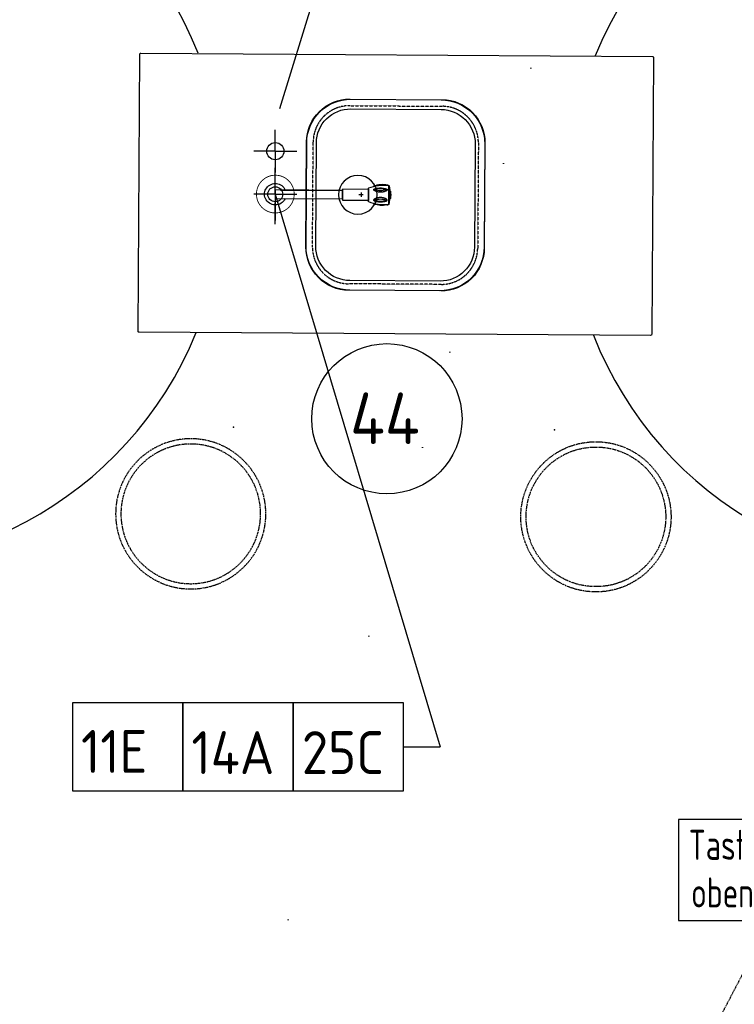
# Model space of a CAD drawing. Header units: millimetres. Extents: x -437 to 139813, y -473 to 90544.
# Tile 54 of 149: x 60078 to 61743, y 61394 to 63688. Entities that reach past the tile are written whole.
import ezdxf
from ezdxf.enums import TextEntityAlignment as Align

# ---------------------------------------------------------------- set-up
doc = ezdxf.new("R2010")
doc.units = ezdxf.units.MM
for name, pattern in [('DASHED', [0.75, 0.5, -0.25]), ('DGN Style 1', [688.000884, 1.14476, -686.856124]), ('HHL_M011', [12, 8, -2, 0, -2]), ('HHL_V050', [3, 2, -1])]:
    doc.linetypes.add(name, pattern=pattern)
for name, color, linetype in [('00-HHL-Einrichtung Allgem', 3, 'Continuous'), ('00-HHL-Installationen', 2, 'Continuous'), ('B4TM', 3, 'Continuous'), ('BO-00-boards', 3, 'Continuous'), ('CH-00-chairs', 3, 'Continuous'), ('DR-80-txt', 2, 'Continuous'), ('DR-90-points', 31, 'Continuous'), ('IN-51-mech', 2, 'Continuous'), ('installatie sanitair', 70, 'Continuous'), ('LAYER_1', 160, 'Continuous'), ('ME-00-media', 93, 'Continuous'), ('meubel fornituur', 1, 'Continuous'), ('Xref', 253, 'Continuous')]:
    doc.layers.add(name, color=color, linetype=linetype)
doc.layers.add('059 Kader (tekening)', color=253, linetype='Continuous', lineweight=13)
doc.styles.add('ISO', font='isocp.shx')
doc.styles.add('Roman', font='Romans.shx', dxfattribs={"width": 0.8})

# ---------------------------------------------------------------- blocks, each defined once
blk = doc.blocks.new('AE1')
at = {"layer": '059 Kader (tekening)', "color": 12, "linetype": 'Continuous', "lineweight": 13}
mesh = blk.add_polyface(dxfattribs=at)
corners = [(0, 0), (1399, 0), (1399, 841), (0, 841)]
mesh.append_faces([[corners[k] for k in face] for face in [(3, 1, 2)]], dxfattribs={"vtx0": -1, "color": 12})
mesh.append_faces([[corners[k] for k in face] for face in [(3, 0, 1)]], dxfattribs={"vtx2": -1, "color": 12})
at = {"layer": '059 Kader (tekening)', "color": 12, "linetype": 'Continuous', "lineweight": 35}
mesh = blk.add_polyface(dxfattribs=at)
corners = [(10, 10), (1389, 10), (1389, 831), (10, 831)]
mesh.append_faces([[corners[k] for k in face] for face in [(0, 2, 3)]], dxfattribs={"vtx0": -1, "color": 12})
mesh.append_faces([[corners[k] for k in face] for face in [(1, 2, 0)]], dxfattribs={"vtx1": -1, "color": 12})
blk = doc.blocks.new('spoelbak franke qax210 vlakinbouw ba')
at = {"layer": 'installatie sanitair'}
for points in [[(-222.5, -102.3), (-222.5, -312.7, 0.414214), (-120.2, -415), (120.2, -415, 0.414214), (222.5, -312.7), (222.5, -102.3, 0.414214), (120.2, 0), (-120.2, 0, 0.414214)], [(-200, -102.3), (-200, -312.7, 0.414214), (-120.2, -392.5), (120.2, -392.5, 0.414214), (200, -312.7), (200, -102.3, 0.414214), (120.2, -22.5), (-120.2, -22.5, 0.414214)]]:
    blk.add_lwpolyline(points, format="xyb", close=True, dxfattribs=at)
blk.add_circle((0, -120), 45, dxfattribs=at)
blk = doc.blocks.new('Broen Labkraan water BA')
at = {"layer": 'LAYER_1', "color": 96}
for p, q in [((260, 23.1), (262.1, 22.7)), ((217.5, -13.4), (217.5, 13.4)), ((228.3, 19.8), (230.2, 20.6)), ((263.7, 22.1), (264, 22.1)), ((263.7, -22.2), (263.7, 22.1)), ((263.7, -22.1), (263.7, 22.1)), ((266.1, 17.2), (266.1, -17.3)), ((266.9, 9.1), (266.9, -9.2)), ((266.9, 8.8), (267.8, 8.8)), ((266.9, 8.8), (266.9, -8.9)), ((230.2, -20.6), (228.3, -19.9)), ((262.1, -22.7), (260, -23.1)), ((263.7, -22.1), (264, -22.1)), ((265.6, -20.8), (266.1, -17.3)), ((266.1, -17.3), (266.9, -9.2))]:
    blk.add_line(p, q, dxfattribs=at)
for points in [[(263.2, 22.6), (257.4, 23), (251.7, 23.1), (245.9, 22.8), (240.1, 22.2), (234.4, 21.2), (228.8, 19.9), (223.2, 18.2), (217.8, 16.2)], [(260, 23.1), (256.4, 23.9), (252.5, 24.5), (248.7, 24.7), (244.9, 24.6), (241.1, 24), (237.3, 23.2), (233.7, 22.1), (230.2, 20.6)], [(217.8, 16.2), (217.6, 16.1), (217.5, 15.8)], [(217.5, 15.8), (217.5, -15.8), (217.6, -16.1), (217.8, -16.3)], [(232.8, 12.8), (232.5, 12.5), (232.5, 12.1), (232.8, 11.8)], [(257.5, 12.8), (254.5, 13.9), (251.4, 14.7), (248.3, 15.1), (245.2, 15.2), (242, 15.1), (238.9, 14.7), (235.8, 13.9), (232.8, 12.8)], [(232.8, 11.8), (235.8, 10.7), (238.9, 10), (242, 9.5), (245.2, 9.4), (248.3, 9.5), (251.4, 10), (254.5, 10.7), (257.5, 11.8)], [(257.5, 11.8), (257.8, 12.1), (257.8, 12.5), (257.5, 12.8)], [(263.7, 22.1), (263.6, 22.4), (263.2, 22.6)], [(265.6, 20.7), (265.4, 21.2), (265, 21.7), (264.5, 22), (264, 22.1)], [(265.6, 20.7), (266.1, 17.2), (266.9, 9.1)], [(268.2, 8.5), (268.1, 8.7), (267.8, 8.8)], [(268.2, -8.6), (268.7, -4.3), (268.9, 0), (268.7, 4.3), (268.2, 8.5)], [(217.8, -16.3), (223.2, -18.3), (228.8, -19.9), (234.4, -21.2), (240.1, -22.3), (245.9, -22.8), (251.7, -23.1), (257.4, -23.1), (263.2, -22.6)], [(230.2, -20.6), (233.7, -22.1), (237.3, -23.3), (241.1, -24.1), (244.9, -24.6), (248.7, -24.8), (252.5, -24.6), (256.4, -24), (260, -23.1)], [(232.8, -11.8), (232.5, -12.1), (232.5, -12.6), (232.8, -12.9)], [(257.5, -11.8), (254.5, -10.8), (251.4, -10), (248.3, -9.6), (245.2, -9.4), (242, -9.6), (238.9, -10), (235.8, -10.8), (232.8, -11.8)], [(232.8, -12.9), (235.8, -13.9), (238.9, -14.6), (242, -15.1), (245.2, -15.3), (248.3, -15.1), (251.4, -14.6), (254.5, -13.9), (257.5, -12.9)], [(257.5, -12.9), (257.8, -12.6), (257.8, -12.1), (257.5, -11.8)], [(263.2, -22.6), (263.6, -22.4), (263.7, -22.2)], [(264, -22.1), (264.5, -22), (265, -21.7), (265.4, -21.2), (265.6, -20.8)], [(266.9, -8.9), (267.8, -8.9), (268.1, -8.8), (268.2, -8.6)]]:
    blk.add_lwpolyline(points, dxfattribs=at)
for points in [[(245.2, 16.2), (246.6, 16.1), (248.1, 15.9), (248.9, 15.8), (249.6, 15.8), (250.3, 15.7), (251, 15.6), (251.7, 15.5), (252.4, 15.4), (253.1, 15.3), (253.7, 15.2), (254.3, 15.1), (254.7, 15), (255, 15), (255.2, 14.9), (255.5, 14.9), (255.8, 14.8), (256.1, 14.7), (256.4, 14.7), (256.7, 14.7), (256.9, 14.6), (257.2, 14.6), (257.4, 14.5), (257.7, 14.5), (258, 14.4), (258.2, 14.3), (258.3, 14.2), (258.6, 14.2), (258.8, 14.1), (259, 14), (259.2, 13.9), (259.4, 13.9), (259.6, 13.8), (259.8, 13.7), (259.9, 13.6), (260, 13.5), (260.1, 13.4), (260.3, 13.3), (260.4, 13.2), (260.5, 13.2), (260.6, 13.1), (260.7, 13.1), (260.8, 13), (260.9, 12.9), (260.9, 12.7), (261, 12.6), (261, 12.4), (261.1, 12.3), (261.1, 12.2), (261, 12.1), (261, 11.8), (260.9, 11.7), (260.9, 11.6), (260.8, 11.6), (260.7, 11.4), (260.6, 11.3), (260.5, 11.2), (260.4, 11), (260.3, 10.9), (260.2, 10.8), (260, 10.6), (259.9, 10.5), (259.8, 10.4), (259.6, 10.2), (259.5, 10.1), (259.3, 10), (259.1, 9.9), (258.9, 9.8), (258.7, 9.6), (258.4, 9.5), (258.3, 9.4), (258.1, 9.2), (257.8, 9.1), (257.6, 9), (257.3, 8.8), (257, 8.7), (256.8, 8.6), (256.6, 8.5), (256.3, 8.4), (256, 8.3), (255.7, 8.2), (255.4, 8.1), (255.2, 8), (254.9, 7.8), (254.6, 7.7), (254.2, 7.6), (253.9, 7.5), (253.7, 7.4), (253, 7.2), (252.3, 7), (251.6, 6.9), (250.9, 6.8), (250.3, 6.6), (249.5, 6.5), (248.9, 6.4), (248.1, 6.3), (247.4, 6.2), (246.6, 6.2), (246.2, 6.1), (244.1, 6.1), (243.7, 6.2), (242.9, 6.2), (242.2, 6.3), (241.5, 6.4), (240.8, 6.5), (240, 6.6), (239.4, 6.8), (238.7, 6.9), (238, 7), (237.3, 7.2), (236.7, 7.4), (236.4, 7.5), (236.1, 7.6), (235.8, 7.7), (235.4, 7.8), (235.2, 8), (234.9, 8.1), (234.6, 8.2), (234.3, 8.3), (234, 8.4), (233.7, 8.5), (233.5, 8.6), (233.3, 8.7), (233, 8.8), (232.7, 9), (232.5, 9.1), (232.2, 9.2), (232.1, 9.4), (231.9, 9.5), (231.6, 9.6), (231.4, 9.8), (231.2, 9.9), (231, 10), (230.8, 10.1), (230.7, 10.2), (230.6, 10.4), (230.4, 10.5), (230.3, 10.6), (230.1, 10.8), (230, 10.9), (229.9, 11), (229.8, 11.2), (229.7, 11.3), (229.6, 11.4), (229.5, 11.6), (229.4, 11.6), (229.4, 11.7), (229.3, 11.8), (229.3, 12.6), (229.4, 12.7), (229.4, 12.9), (229.5, 13), (229.6, 13.1), (229.7, 13.1), (229.8, 13.2), (229.9, 13.2), (230, 13.3), (230.2, 13.4), (230.3, 13.5), (230.5, 13.6), (230.6, 13.7), (230.7, 13.8), (230.9, 13.9), (231.1, 13.9), (231.3, 14), (231.5, 14.1), (231.7, 14.2), (232, 14.2), (232.1, 14.3), (232.3, 14.4), (232.6, 14.5), (232.9, 14.5), (233.1, 14.6), (233.4, 14.6), (233.7, 14.7), (233.9, 14.7), (234.2, 14.7), (234.5, 14.8), (234.8, 14.9), (235.1, 14.9), (235.3, 15), (235.6, 15), (236, 15.1), (236.6, 15.2), (237.2, 15.3), (237.9, 15.4), (238.6, 15.5), (239.3, 15.6), (240, 15.7), (240.7, 15.8), (241.4, 15.8), (242.2, 15.9), (243.7, 16.1)], [(245.2, -16.2), (246.6, -16.2), (248.1, -16), (248.9, -15.9), (249.6, -15.8), (250.3, -15.7), (251, -15.6), (251.7, -15.5), (252.4, -15.4), (253.1, -15.3), (253.7, -15.2), (254.3, -15.1), (254.7, -15.1), (255, -15), (255.2, -15), (255.5, -14.9), (255.8, -14.8), (256.1, -14.8), (256.4, -14.7), (256.7, -14.7), (256.9, -14.6), (257.2, -14.6), (257.4, -14.6), (257.7, -14.5), (258, -14.4), (258.2, -14.4), (258.3, -14.3), (258.6, -14.2), (258.8, -14.1), (259, -14.1), (259.2, -14), (259.4, -13.9), (259.6, -13.8), (259.8, -13.7), (259.9, -13.7), (260, -13.6), (260.1, -13.5), (260.3, -13.4), (260.4, -13.3), (260.5, -13.2), (260.6, -13.1), (260.7, -13.1), (260.8, -13), (260.9, -12.9), (260.9, -12.8), (261, -12.7), (261, -12.5), (261.1, -12.4), (261.1, -12.2), (261, -12.1), (261, -11.9), (260.9, -11.8), (260.9, -11.6), (260.8, -11.5), (260.7, -11.5), (260.6, -11.3), (260.5, -11.2), (260.4, -11.1), (260.3, -10.9), (260.2, -10.8), (260, -10.7), (259.9, -10.5), (259.8, -10.4), (259.6, -10.3), (259.5, -10.1), (259.3, -10), (259.1, -10), (258.9, -9.8), (258.7, -9.7), (258.4, -9.6), (258.3, -9.4), (258.1, -9.3), (257.8, -9.2), (257.6, -9), (257.3, -8.9), (257, -8.8), (256.8, -8.6), (256.6, -8.5), (256.3, -8.5), (256, -8.4), (255.7, -8.2), (255.4, -8.1), (255.2, -8), (254.9, -7.9), (254.6, -7.8), (254.2, -7.7), (253.9, -7.6), (253.7, -7.5), (253, -7.3), (252.3, -7.1), (251.6, -6.9), (250.9, -6.8), (250.3, -6.7), (249.5, -6.5), (248.9, -6.4), (248.1, -6.3), (247.4, -6.3), (246.6, -6.2), (243.7, -6.2), (242.9, -6.3), (242.2, -6.3), (241.5, -6.4), (240.8, -6.5), (240, -6.7), (239.4, -6.8), (238.7, -6.9), (238, -7.1), (237.3, -7.3), (236.7, -7.5), (236.4, -7.6), (236.1, -7.7), (235.8, -7.8), (235.4, -7.9), (235.2, -8), (234.9, -8.1), (234.6, -8.2), (234.3, -8.4), (234, -8.5), (233.7, -8.5), (233.5, -8.6), (233.3, -8.8), (233, -8.9), (232.7, -9), (232.5, -9.2), (232.2, -9.3), (232.1, -9.4), (231.9, -9.6), (231.6, -9.7), (231.4, -9.8), (231.2, -10), (231, -10), (230.8, -10.1), (230.7, -10.3), (230.6, -10.4), (230.4, -10.5), (230.3, -10.7), (230.1, -10.8), (230, -10.9), (229.9, -11.1), (229.8, -11.2), (229.7, -11.3), (229.6, -11.5), (229.5, -11.5), (229.4, -11.6), (229.4, -11.8), (229.3, -11.9), (229.3, -12.7), (229.4, -12.8), (229.4, -12.9), (229.5, -13), (229.6, -13.1), (229.7, -13.1), (229.8, -13.2), (229.9, -13.3), (230, -13.4), (230.2, -13.5), (230.3, -13.6), (230.5, -13.7), (230.6, -13.7), (230.7, -13.8), (230.9, -13.9), (231.1, -14), (231.3, -14.1), (231.5, -14.1), (231.7, -14.2), (232, -14.3), (232.1, -14.4), (232.3, -14.4), (232.6, -14.5), (232.9, -14.6), (233.1, -14.6), (233.4, -14.6), (233.7, -14.7), (233.9, -14.7), (234.2, -14.8), (234.5, -14.8), (234.8, -14.9), (235.1, -15), (235.3, -15), (235.6, -15.1), (236, -15.1), (236.6, -15.2), (237.2, -15.3), (237.9, -15.4), (238.6, -15.5), (239.3, -15.6), (240, -15.7), (240.7, -15.8), (241.4, -15.9), (242.2, -16), (243.7, -16.2)]]:
    blk.add_lwpolyline(points, close=True, dxfattribs=at)
at = {"layer": 'meubel fornituur', "color": 7}
for p, q in [((0, 10), (156.5, 10)), ((205, 0), (195, 0)), ((205, 0), (195, 0)), ((200, -5), (200, 5)), ((12, -10), (156.5, -10))]:
    blk.add_line(p, q, dxfattribs=at)
for points in [[(0, 10), (156.5, 10), (156.5, -10), (0, -10)], [(156.5, 12.5), (217.5, 12.5), (217.5, -12.5), (156.5, -12.5)]]:
    blk.add_lwpolyline(points, close=True, dxfattribs=at)
for start, end in [(23.5782, 156.4218), (156.4218, 336.4218)]:
    blk.add_arc((0, 0), 25, start, end, dxfattribs=at)
blk = doc.blocks.new('Hocker')
at = {"layer": 'CH-00-chairs', "linetype": 'HHL_V050'}
for radius in [175, 162.7]:
    blk.add_circle((0, -225), radius, dxfattribs=at)
at = {"layer": 'DR-90-points'}
blk.add_point((0, 0), dxfattribs=at)
blk = doc.blocks.new('*U277')
at = {"layer": 'B4TM', "xscale": -1, "rotation": 90}
blk.add_blockref('Hocker', (-200, 0), dxfattribs=at)
blk = doc.blocks.new('*U278')
at = {"layer": 'B4TM', "color": 0, "linetype": 'ByBlock', "lineweight": -2, "transparency": 16777216}
for p, rotation in [((38953.2, 78416.4), 270), ((38539.2, 77827), 231.4285714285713)]:
    blk.add_blockref('*U277', p, dxfattribs=dict(at, rotation=rotation))
blk = doc.blocks.new('*U279')
at = {"layer": 'B4TM', "xscale": -1, "rotation": 90}
blk.add_blockref('Hocker', (-200, 0), dxfattribs=at)
blk = doc.blocks.new('*U280')
at = {"layer": 'B4TM', "color": 0, "linetype": 'ByBlock', "lineweight": -2, "transparency": 16777216, "rotation": 270}
blk.add_blockref('*U279', (38953.2, 78416.4), dxfattribs=at)
blk = doc.blocks.new('Beamer')
at = {"layer": 'ME-00-media', "color": 7, "linetype": 'HHL_V050'}
for q in [(496.7, 202), (496.7, -72)]:
    blk.add_line((235, 65), q, dxfattribs=at)
at = {"layer": 'ME-00-media'}
blk.add_lwpolyline([(0, -150), (235, -150), (235, 150), (0, 150)], close=True, dxfattribs=at)
at = {"layer": 'DR-90-points', "style": 'ISO', "width": 0.8}
for s, p in [('Tasten ', (94, -125.9)), ('oben', (205, -120.4))]:
    blk.add_text(s, height=70, rotation=90, dxfattribs=at).set_placement(p)
blk = doc.blocks.new('Activboard-Kompakt-64')
at = {"layer": 'BO-00-boards'}
for points in [[(-726, -100), (-631, -100), (-631, 0), (-726, 0)], [(631, -100), (726, -100), (726, 0), (631, 0)], [(-900, -130), (900, -130), (900, -100), (-900, -100)]]:
    blk.add_lwpolyline(points, close=True, dxfattribs=at)
at = {"layer": 'BO-00-boards', "color": 2, "linetype": 'HHL_M011'}
blk.add_lwpolyline([(-80.1, 0), (-80.1, -1610), (-40, -1610), (-40, 0)], close=True, dxfattribs=at)
at = {"layer": 'DR-90-points', "linetype": 'HHL_V050'}
blk.add_line((-631, 0), (631, 0), dxfattribs=at)
at = {"layer": 'ME-00-media', "color": 1}
for p, q in [((-1103.5, -130), (-918, -30)), ((1103.5, -130), (918, -30))]:
    blk.add_line(p, q, dxfattribs=at)
at = {"layer": 'ME-00-media', "color": 2}
for points in [[(-1103.5, -130), (-918, -130), (-918, -30), (-1103.5, -30)], [(1103.5, -130), (918, -130), (918, -30), (1103.5, -30)]]:
    blk.add_lwpolyline(points, close=True, dxfattribs=at)
at = {"layer": 'ME-00-media', "rotation": 89.99999999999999}
blk.add_blockref('Beamer', (150, -1610), dxfattribs=at)
at = {"layer": 'DR-80-txt', "linetype": 'Continuous', "style": 'Roman', "width": 0.8}
for s, p in [('Activboard-Kompakt', (-512.2, -357.6)), ('wandmontiert incl. Beamer', (-703.8, -525.5))]:
    blk.add_text(s, height=80, dxfattribs=at).set_placement(p)
at = {"layer": 'ME-00-media', "color": 1, "style": 'Roman', "width": 0.8}
for p in [(-1081.6, -102.6), (942.7, -102.6)]:
    blk.add_text('LSP', height=65, dxfattribs=at).set_placement(p)
blk = doc.blocks.new('POSITIONSNUMMER-57')
at = {"layer": '00-HHL-Einrichtung Allgem', "color": 31}
blk.add_circle((0, 0), 175, dxfattribs=at)
at = {"layer": '00-HHL-Einrichtung Allgem', "color": 4, "style": 'ISO', "flags": 8}
blk.add_attdef('POS', text='', height=120, dxfattribs=at).set_placement((-4.7, -58.9), align=Align.CENTER)

msp = doc.modelspace()

# ---------------------------------------------------------------- linework, layer by layer
at = {"layer": 'B4TM', "color": 1}
for p, q in [((61092.4, 64804.6), (60683.1, 63480)), ((60673.6, 63281.1), (61058, 61993.3)), ((60972.6, 61993.3), (61058, 61993.3))]:
    msp.add_line(p, q, dxfattribs=at)
at = {"layer": 'B4TM'}
for points in [[(60360.3, 63609.9), (61552.3, 63602.3, -0.414214), (61554.8, 63599.8), (61550.7, 62954.8, -0.414214), (61548.2, 62952.3), (60356.2, 62959.9, -0.414214), (60353.7, 62962.5), (60357.8, 63607.4, -0.414214)], [(61162.1, 63400.5), (61160.6, 63155.5, -0.414214), (61059.7, 63055.9), (60844.7, 63057.3, -0.414214), (60745.1, 63158.2), (60746.6, 63403.1, -0.414214), (60847.5, 63502.8), (61062.5, 63501.4, -0.414214)]]:
    msp.add_lwpolyline(points, format="xyb", close=True, dxfattribs=at)
at = {"layer": 'B4TM', "color": 6, "linetype": 'DASHED', "ltscale": 0.5}
msp.add_lwpolyline([(61146.9, 63400.6), (61145.3, 63155.6, -0.414214), (61059.8, 63071.1), (60844.8, 63072.5, -0.414214), (60760.3, 63158.1), (60761.9, 63403.1, -0.414214), (60847.4, 63487.5), (61062.4, 63486.1, -0.414214)], format="xyb", close=True, dxfattribs=at)
at = {"layer": 'B4TM', "color": 1}
for points in [[(60201, 61890.9), (60458.2, 61890.9), (60458.2, 62095.8), (60201, 62095.8)], [(60458.2, 61890.9), (60715.4, 61890.9), (60715.4, 62095.8), (60458.2, 62095.8)], [(60715.4, 61890.9), (60972.6, 61890.9), (60972.6, 62095.8), (60715.4, 62095.8)]]:
    msp.add_lwpolyline(points, close=True, dxfattribs=at)
at = {"layer": 'B4TM'}
msp.add_circle((60673.6, 63281.1), 17.5, dxfattribs=at)
for centre, start, end in [((59679.3, 63289.3), 21.4723, 337.7943), ((62229.2, 63273), 201.4723, 157.7943)]:
    msp.add_arc(centre, 875, start, end, dxfattribs=at)
at = {"layer": 'IN-51-mech'}
for p, q in [((60673.7, 63381.5), (60673.7, 63431.5)), ((60673.7, 63381.5), (60623.7, 63381.5)), ((60673.7, 63381.5), (60673.7, 63331.5)), ((60673.7, 63381.5), (60723.7, 63381.5)), ((60673.7, 63281.5), (60673.7, 63342.8)), ((60673.7, 63281.5), (60623.7, 63281.5)), ((60673.7, 63281.5), (60723.7, 63281.5)), ((60673.7, 63281.5), (60673.7, 63220.2)), ((60673.7, 63211.5), (60673.7, 63261.5))]:
    msp.add_line(p, q, dxfattribs=at)
at = {"layer": 'IN-51-mech', "const_width": 2}
msp.add_lwpolyline([(60717.7, 63281.5, 1), (60629.7, 63281.5, 1)], format="xyb", close=True, dxfattribs=at)
at = {"layer": 'IN-51-mech'}
msp.add_circle((60673.7, 63381.5), 20, dxfattribs=at)

# ---------------------------------------------------------------- block references
at = {"layer": '00-HHL-Einrichtung Allgem'}
ref = msp.add_blockref('POSITIONSNUMMER-57', (60933.7, 62758, -738.5), dxfattribs=at)
ref.add_attrib('POS', '44', dxfattribs={"color": 4, "height": 120, "style": 'ISO'}).set_placement((60929, 62699, -738.5), align=Align.CENTER)
at = {"layer": 'B4TM'}
for name, p, rotation in [('*U278', (-9224, 9579.9), 333.6495996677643), ('Activboard-Kompakt-64', (61913, 60214.2), 180)]:
    msp.add_blockref(name, p, dxfattribs=dict(at, rotation=rotation))
at = {"layer": 'B4TM', "xscale": -1}
for name, p, rotation in [('*U280', (130325.3, 8541.2), 25.49741127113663), ('spoelbak franke qax210 vlakinbouw ba', (60746.1, 63280.7), 89.63327268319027)]:
    msp.add_blockref(name, p, dxfattribs=dict(at, rotation=rotation))
at = {"layer": 'B4TM', "color": 7, "xscale": -1, "rotation": 179.6332726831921}
msp.add_blockref('Broen Labkraan water BA', (60673.6, 63281.1), dxfattribs=at)
at = {"layer": 'Xref', "linetype": 'Continuous', "lineweight": 35, "xscale": 100, "yscale": 100, "zscale": 100}
msp.add_blockref('AE1', (-87, 6444.2), dxfattribs=at)

# ---------------------------------------------------------------- texts
at = {"layer": '00-HHL-Installationen', "color": 3, "style": 'ISO', "flags": 4}
for tag, p in [('11E', (60221, 61932.7)), ('14A', (60478.2, 61930.1)), ('25C', (60735.4, 61930.1))]:
    msp.add_attdef(tag, p, '', height=100, dxfattribs=at)

# ---------------------------------------------------------------- meshes
at = {"layer": 'Xref', "linetype": 'DGN Style 1', "lineweight": 13}
mesh = msp.add_polyface(dxfattribs=at)
corners = [(52913, 85844.2), (67613, 85844.2), (67613, 60044.2), (60263, 60044.2), (41813, 60044.2), (41813, 85844.2), (49313, 85844.2), (49313, 85834.2), (52913, 85834.2)]
mesh.append_faces([[corners[k] for k in face] for face in [(3, 1, 2), (1, 8, 0), (7, 5, 6)]], dxfattribs={"vtx0": -1})
mesh.append_faces([[corners[k] for k in face] for face in [(8, 3, 7), (4, 7, 3)]], dxfattribs={"vtx0": -1, "vtx1": -1})
mesh.append_faces([[corners[k] for k in face] for face in [(3, 8, 1)]], dxfattribs={"vtx0": -1, "vtx1": -1, "vtx2": -1})
mesh.append_faces([[corners[k] for k in face] for face in [(7, 4, 5)]], dxfattribs={"vtx0": -1, "vtx2": -1})

doc.saveas('drawing.dxf')
